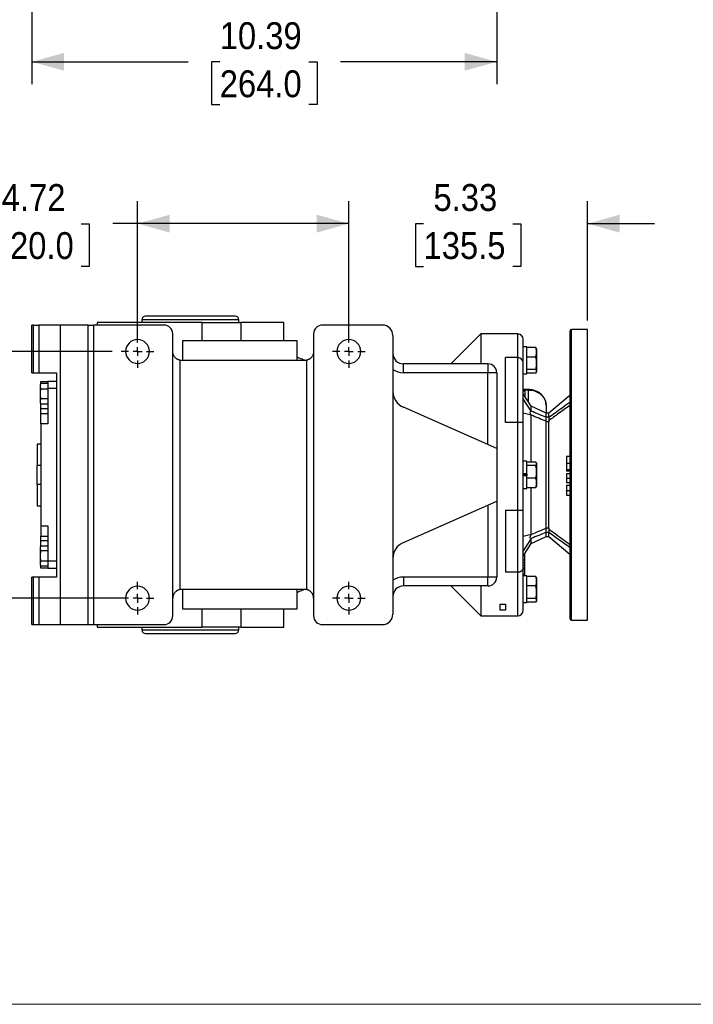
# Model space of a CAD drawing. Header units: inches. Extents: x 0 to 68, y 0 to 44.
# Tile 3 of 20: x 30.1 to 45.2, y 0 to 22. Entities that reach past the tile are written whole.
import ezdxf

# ---------------------------------------------------------------- set-up
doc = ezdxf.new("R2010")
doc.units = ezdxf.units.IN
doc.header["$LTSCALE"] = 4
doc.header["$MEASUREMENT"] = 0
doc.linetypes.add('SLD-Center', pattern=[0.75, 0.6, -0.05, 0.05, -0.05])
doc.linetypes.add('SLD-Solid', pattern=[0])
doc.layers.add('CENTER', color=40, linetype='SLD-Center')
doc.layers.add('SLD-DEFPOINTS', color=7, linetype='Continuous')
doc.layers.add('DIMENSIONS', color=140, linetype='SLD-Solid', lineweight=25)
doc.styles.add('SLDTEXTSTYLE0', font='GOTHIC.TTF', dxfattribs={"width": 0.913})
doc.dimstyles.new('SLDDIMSTYLE0', dxfattribs={"dimtxt": 0.6, "dimasz": 0.72, "dimexe": 0, "dimexo": 0.0625, "dimgap": 0.15, "dimtad": 0, "dimtih": 1, "dimtoh": 1, "dimrnd": 1e-09, "dimzin": 12, "dimdsep": 46, "dimtxsty": 'SLDTEXTSTYLE0', "dimsah": 1, "dimcen": 0.09, "dimadec": 0, "dimazin": 3, "dimtfac": 1, "dimtofl": 0, "dimtmove": 0, "dimatfit": 3, "dimfxl": 0, "dimfrac": 2, "dimtolj": 1, "dimtzin": 12, "dimarcsym": 0})
doc.dimstyles.new('SLDDIMSTYLE6', dxfattribs={"dimtxt": 0.6, "dimasz": 0.72, "dimexe": 0, "dimexo": 0.0625, "dimgap": 0.15, "dimtad": 0, "dimtih": 1, "dimtoh": 1, "dimrnd": 1e-09, "dimzin": 12, "dimdsep": 46, "dimtxsty": 'SLDTEXTSTYLE0', "dimsah": 1, "dimcen": 0.09, "dimadec": 0, "dimazin": 3, "dimtfac": 1, "dimtmove": 0, "dimatfit": 0, "dimfxl": 0, "dimfrac": 2, "dimtolj": 1, "dimtzin": 12, "dimarcsym": 0})

# ---------------------------------------------------------------- blocks, each defined once
blk = doc.blocks.new('Block2')
at = {"color": 7, "linetype": 'SLD-Solid', "lineweight": 18}
blk.add_line((68, 0), (0, 0), dxfattribs=at)
blk = doc.blocks.new('_D_9')
at = {"layer": 'DIMENSIONS'}
for p, q in [((30.384, 30.033), (30.384, 20.559)), ((40.777, 29.442), (40.777, 28.939)), ((40.777, 28.439), (40.777, 20.559)), ((30.384, 21.059), (33.874, 21.059)), ((34.583, 21.055), (34.4, 21.055)), ((34.4, 21.055), (34.4, 20.102)), ((36.578, 21.055), (36.761, 21.055)), ((36.761, 21.055), (36.761, 20.102)), ((40.777, 21.059), (37.287, 21.059)), ((34.4, 20.102), (34.583, 20.102)), ((36.761, 20.102), (36.578, 20.102))]:
    blk.add_line(p, q, dxfattribs=at)
for points in [[(30.384, 21.059), (31.104, 20.859), (31.104, 21.259)], [(40.777, 21.059), (40.057, 21.259), (40.057, 20.859)]]:
    blk.add_solid(points, dxfattribs=at)
at = {"layer": 'DIMENSIONS', "char_height": 0.6, "attachment_point": 1, "style": 'SLDTEXTSTYLE0'}
for s, insert in [('10.39', (34.583, 21.943)), ('264.0', (34.583, 20.868))]:
    blk.add_mtext(s, dxfattribs=dict(at, insert=insert))
blk = doc.blocks.new('_D_17')
at = {"layer": 'DIMENSIONS'}
for p, q in [((32.18, 14.586), (27.709, 14.586)), ((28.209, 14.586), (28.209, 12.909)), ((27.212, 11.825), (27.029, 11.825)), ((27.029, 11.825), (27.029, 10.873)), ((29.207, 11.825), (29.389, 11.825)), ((29.389, 11.825), (29.389, 10.873)), ((27.029, 10.873), (27.212, 10.873)), ((29.389, 10.873), (29.207, 10.873)), ((28.209, 9.074), (28.209, 10.751)), ((32.546, 9.074), (27.709, 9.074))]:
    blk.add_line(p, q, dxfattribs=at)
for points in [[(28.209, 14.586), (28.009, 13.866), (28.409, 13.866)], [(28.209, 9.074), (28.409, 9.794), (28.009, 9.794)]]:
    blk.add_solid(points, dxfattribs=at)
at = {"layer": 'DIMENSIONS', "char_height": 0.6, "attachment_point": 1, "style": 'SLDTEXTSTYLE0'}
for s, insert in [('5.51', (27.433, 12.713)), ('140.0', (27.212, 11.639))]:
    blk.add_mtext(s, dxfattribs=dict(at, insert=insert))
blk = doc.blocks.new('_D_18')
at = {"layer": 'DIMENSIONS'}
for p, q in [((32.746, 14.786), (32.746, 17.943)), ((37.47, 14.786), (37.47, 17.943)), ((29.487, 17.439), (29.305, 17.439)), ((29.305, 17.439), (29.305, 16.486)), ((31.482, 17.439), (31.665, 17.439)), ((31.665, 17.439), (31.665, 16.486)), ((32.746, 17.443), (32.191, 17.443)), ((37.47, 17.443), (32.746, 17.443)), ((29.305, 16.486), (29.487, 16.486)), ((31.665, 16.486), (31.482, 16.486))]:
    blk.add_line(p, q, dxfattribs=at)
for points in [[(32.746, 17.443), (33.466, 17.243), (33.466, 17.643)], [(37.47, 17.443), (36.75, 17.643), (36.75, 17.243)]]:
    blk.add_solid(points, dxfattribs=at)
at = {"layer": 'DIMENSIONS', "char_height": 0.6, "attachment_point": 1, "style": 'SLDTEXTSTYLE0'}
for s, insert in [('4.72', (29.709, 18.327)), ('120.0', (29.487, 17.253))]:
    blk.add_mtext(s, dxfattribs=dict(at, insert=insert))
blk = doc.blocks.new('_D_19')
at = {"layer": 'DIMENSIONS'}
for p, q in [((37.47, 15.151), (37.47, 17.943)), ((42.805, 15.28), (42.805, 17.943)), ((37.47, 17.443), (35.97, 17.443)), ((39.14, 17.439), (38.957, 17.439)), ((38.957, 17.439), (38.957, 16.486)), ((41.135, 17.439), (41.318, 17.439)), ((41.318, 17.439), (41.318, 16.486)), ((42.805, 17.443), (44.305, 17.443)), ((38.957, 16.486), (39.14, 16.486)), ((41.318, 16.486), (41.135, 16.486))]:
    blk.add_line(p, q, dxfattribs=at)
for points in [[(37.47, 17.443), (36.75, 17.643), (36.75, 17.243)], [(42.805, 17.443), (43.525, 17.243), (43.525, 17.643)]]:
    blk.add_solid(points, dxfattribs=at)
at = {"layer": 'DIMENSIONS', "char_height": 0.6, "attachment_point": 1, "style": 'SLDTEXTSTYLE0'}
for s, insert in [('5.33', (39.362, 18.327)), ('135.5', (39.14, 17.253))]:
    blk.add_mtext(s, dxfattribs=dict(at, insert=insert))
blk = doc.blocks.new('SW_CENTERMARKSYMBOL_5')
at = {"layer": 'CENTER', "color": 0}
for p, q in [((0, 0.2), (0, 0.366)), ((-0.2, 0), (-0.366, 0)), ((0, 0), (-0.1, 0)), ((0, 0), (0, 0.1)), ((0, 0), (0, -0.1)), ((0, 0), (0.1, 0)), ((0.2, 0), (0.366, 0)), ((0, -0.2), (0, -0.366))]:
    blk.add_line(p, q, dxfattribs=at)
blk = doc.blocks.new('SW_CENTERMARKSYMBOL_6')
at = {"layer": 'CENTER', "color": 0}
for p, q in [((0, 0.2), (0, 0.366)), ((-0.2, 0), (-0.366, 0)), ((0, 0), (-0.1, 0)), ((0, 0), (0, 0.1)), ((0, 0), (0, -0.1)), ((0, 0), (0.1, 0)), ((0.2, 0), (0.366, 0)), ((0, -0.2), (0, -0.366))]:
    blk.add_line(p, q, dxfattribs=at)
blk = doc.blocks.new('SW_CENTERMARKSYMBOL_7')
at = {"layer": 'CENTER', "color": 0}
for p, q in [((0, 0.2), (0, 0.366)), ((-0.2, 0), (-0.366, 0)), ((0, 0), (-0.1, 0)), ((0, 0), (0, 0.1)), ((0, 0), (0, -0.1)), ((0, 0), (0.1, 0)), ((0.2, 0), (0.366, 0)), ((0, -0.2), (0, -0.366))]:
    blk.add_line(p, q, dxfattribs=at)
blk = doc.blocks.new('SW_CENTERMARKSYMBOL_8')
at = {"layer": 'CENTER', "color": 0}
for p, q in [((0, 0.2), (0, 0.366)), ((-0.2, 0), (-0.366, 0)), ((0, 0), (-0.1, 0)), ((0, 0), (0, 0.1)), ((0, 0), (0, -0.1)), ((0, 0), (0.1, 0)), ((0.2, 0), (0.366, 0)), ((0, -0.2), (0, -0.366))]:
    blk.add_line(p, q, dxfattribs=at)

msp = doc.modelspace()

# ---------------------------------------------------------------- linework, layer by layer
for p, q in [((31.84, 15.235), (31.84, 15.176)), ((34.189, 15.235), (31.84, 15.235)), ((32.844, 15.294), (32.844, 15.235)), ((35.01, 15.294), (32.844, 15.294)), ((34.189, 14.822), (34.189, 15.235)), ((34.189, 15.235), (35.057, 15.235)), ((35.01, 15.235), (35.01, 15.294)), ((35.057, 15.235), (35.057, 14.822)), ((36.014, 15.235), (35.057, 15.235)), ((36.014, 14.822), (36.014, 15.235)), ((30.384, 14.113), (30.384, 15.176)), ((30.423, 15.176), (30.384, 15.176)), ((30.423, 14.113), (30.423, 15.176)), ((30.423, 15.176), (30.541, 15.176)), ((30.541, 15.176), (30.541, 14.113)), ((31.014, 15.176), (30.541, 15.176)), ((31.014, 15.176), (31.014, 8.483)), ((31.644, 15.176), (31.014, 15.176)), ((31.644, 8.483), (31.644, 15.176)), ((31.644, 15.176), (31.762, 15.176)), ((31.762, 15.176), (31.762, 8.483)), ((33.336, 15.176), (31.762, 15.176)), ((33.533, 14.586), (33.533, 14.979)), ((36.683, 14.979), (36.683, 14.586)), ((38.218, 15.176), (36.88, 15.176)), ((40.423, 14.979), (39.754, 14.31)), ((41.25, 14.979), (40.423, 14.979)), ((40.423, 14.979), (40.423, 14.31)), ((41.25, 14.45), (41.25, 14.979)), ((42.805, 15.08), (42.451, 15.08)), ((42.451, 8.58), (42.451, 15.08)), ((42.805, 8.58), (42.805, 15.08)), ((33.752, 14.822), (33.752, 14.389)), ((36.311, 14.822), (33.752, 14.822)), ((36.311, 14.389), (36.311, 14.822)), ((38.455, 14.94), (38.455, 8.719)), ((33.533, 9.074), (33.533, 14.586)), ((36.683, 14.586), (36.683, 9.074)), ((41.447, 14.691), (41.368, 14.691)), ((41.447, 14.086), (41.447, 14.691)), ((41.65, 14.675), (41.447, 14.675)), ((41.65, 14.675), (41.659, 14.655)), ((41.67, 14.64), (41.663, 14.656)), ((41.67, 14.457), (41.67, 14.64)), ((33.691, 14.393), (33.691, 9.267)), ((33.73, 14.389), (36.486, 14.389)), ((36.525, 14.393), (36.525, 9.267)), ((40.581, 14.31), (38.691, 14.31)), ((38.691, 14.113), (38.691, 14.31)), ((40.581, 14.31), (40.581, 14.113)), ((41.25, 14.45), (40.974, 14.45)), ((40.974, 13.002), (40.974, 14.45)), ((41.25, 13.002), (41.25, 14.45)), ((41.447, 14.469), (41.65, 14.469)), ((41.67, 14.137), (41.67, 14.457)), ((30.384, 14.113), (30.423, 14.113)), ((30.423, 14.113), (30.541, 14.113)), ((30.541, 14.113), (30.935, 14.113)), ((30.935, 14.113), (30.935, 9.546)), ((40.581, 14.113), (38.691, 14.113)), ((40.581, 12.507), (40.581, 14.113)), ((40.777, 14.113), (40.581, 14.113)), ((40.777, 14.113), (40.777, 12.42)), ((41.368, 14.086), (41.447, 14.086)), ((41.65, 14.182), (41.447, 14.182)), ((41.65, 14.102), (41.447, 14.102)), ((41.663, 14.121), (41.67, 14.137)), ((30.582, 13.868), (30.566, 13.834)), ((30.581, 13.916), (30.738, 13.916)), ((30.581, 13.866), (30.581, 13.916)), ((30.738, 13.868), (30.582, 13.868)), ((30.935, 13.916), (30.738, 13.916)), ((30.738, 13.916), (30.738, 13.759)), ((30.566, 13.834), (30.566, 13.447)), ((30.582, 13.754), (30.738, 13.754)), ((30.738, 13.759), (30.738, 12.971)), ((30.935, 13.759), (30.738, 13.759)), ((41.546, 13.363), (41.368, 13.643)), ((41.486, 13.736), (41.4, 13.736)), ((41.4, 13.736), (41.4, 13.725)), ((41.486, 13.725), (41.4, 13.725)), ((41.407, 13.702), (41.407, 13.581)), ((41.486, 13.736), (41.486, 13.725)), ((41.486, 13.458), (41.486, 13.725)), ((30.566, 13.447), (30.582, 13.413)), ((30.738, 13.527), (30.582, 13.527)), ((41.546, 13.252), (41.368, 13.528)), ((42.411, 13.601), (41.939, 13.208)), ((30.581, 13.303), (30.581, 13.416)), ((30.738, 13.303), (30.581, 13.303)), ((30.581, 13.2), (30.581, 13.303)), ((30.581, 13.2), (30.738, 13.2)), ((30.581, 12.971), (30.581, 13.2)), ((30.738, 13.413), (30.582, 13.413)), ((40.777, 12.42), (38.69, 13.34)), ((41.546, 13.164), (41.368, 13.21)), ((41.88, 13.208), (41.546, 13.363)), ((41.546, 13.252), (41.546, 13.363)), ((41.88, 13.384), (41.88, 13.208)), ((41.939, 13.208), (41.88, 13.208)), ((41.88, 13.117), (41.88, 13.208)), ((41.939, 13.132), (41.939, 13.208)), ((41.25, 13.002), (40.974, 13.002)), ((41.25, 11.042), (41.25, 13.002)), ((41.939, 13.117), (41.88, 13.117)), ((41.88, 10.641), (41.88, 13.018)), ((41.939, 13.018), (41.88, 13.018)), ((41.939, 10.641), (41.939, 13.018)), ((30.738, 12.971), (30.581, 12.971)), ((30.581, 12.971), (30.581, 10.688)), ((30.581, 12.519), (30.502, 12.519)), ((30.502, 12.519), (30.502, 12.046)), ((40.777, 12.42), (40.777, 11.239)), ((41.447, 12.133), (41.368, 12.133)), ((41.447, 11.853), (41.447, 12.133)), ((41.65, 12.114), (41.447, 12.114)), ((42.411, 12.237), (42.333, 12.237)), ((30.502, 12.046), (30.581, 12.046)), ((30.502, 11.613), (30.502, 12.046)), ((41.65, 12.041), (41.447, 12.041)), ((41.67, 12.081), (41.663, 12.095)), ((41.67, 11.588), (41.67, 12.081)), ((42.333, 12.091), (42.411, 12.091)), ((42.333, 11.952), (42.411, 11.952)), ((42.411, 11.91), (42.333, 11.91)), ((41.447, 11.853), (41.368, 11.853)), ((41.368, 11.842), (41.447, 11.842)), ((41.368, 11.817), (41.447, 11.817)), ((41.447, 11.806), (41.368, 11.806)), ((41.447, 11.85), (41.447, 11.853)), ((41.447, 11.85), (41.447, 11.808)), ((41.447, 11.806), (41.447, 11.808)), ((41.447, 11.527), (41.447, 11.806)), ((41.65, 11.757), (41.447, 11.757)), ((42.333, 11.861), (42.411, 11.861)), ((42.333, 11.755), (42.411, 11.755)), ((30.581, 11.613), (30.502, 11.613)), ((30.502, 11.613), (30.502, 11.141)), ((41.368, 11.527), (41.447, 11.527)), ((41.447, 11.545), (41.65, 11.545)), ((41.66, 11.566), (41.65, 11.545)), ((41.663, 11.564), (41.67, 11.578)), ((41.67, 11.578), (41.67, 11.588)), ((42.411, 11.651), (42.333, 11.651)), ((42.333, 11.599), (42.411, 11.599)), ((42.333, 11.481), (42.411, 11.481)), ((38.69, 10.319), (40.777, 11.239)), ((40.777, 11.239), (40.777, 9.546)), ((42.333, 11.377), (42.411, 11.377)), ((30.502, 11.141), (30.581, 11.141)), ((40.581, 11.152), (40.581, 9.546)), ((40.974, 11.042), (41.25, 11.042)), ((40.974, 11.042), (40.974, 9.654)), ((41.25, 9.654), (41.25, 11.042)), ((30.581, 10.688), (30.738, 10.688)), ((30.581, 10.688), (30.581, 10.459)), ((30.738, 10.688), (30.738, 9.901)), ((41.939, 10.641), (41.88, 10.641)), ((30.581, 10.459), (30.738, 10.459)), ((30.581, 10.356), (30.581, 10.459)), ((30.738, 10.356), (30.581, 10.356)), ((30.581, 10.244), (30.581, 10.356)), ((41.546, 10.496), (41.368, 10.449)), ((41.546, 10.408), (41.368, 10.132)), ((41.546, 10.296), (41.88, 10.452)), ((41.88, 10.452), (41.88, 10.542)), ((41.939, 10.542), (41.88, 10.542)), ((41.88, 10.452), (41.939, 10.452)), ((41.939, 10.452), (41.939, 10.527)), ((41.939, 10.452), (42.411, 10.058)), ((30.582, 10.246), (30.566, 10.212)), ((30.566, 10.212), (30.566, 9.825)), ((30.582, 10.246), (30.738, 10.246)), ((30.738, 10.132), (30.582, 10.132)), ((41.368, 10.016), (41.547, 10.297)), ((30.738, 9.905), (30.582, 9.905)), ((30.738, 9.901), (30.738, 9.743)), ((30.935, 9.901), (30.738, 9.901)), ((41.407, 9.925), (41.368, 9.925)), ((41.407, 10.025), (41.374, 10.025)), ((41.407, 10.038), (41.382, 10.038)), ((41.407, 10.038), (41.407, 10.078)), ((41.407, 10.025), (41.407, 10.038)), ((30.566, 9.825), (30.582, 9.791)), ((30.566, 9.825), (30.581, 9.794)), ((30.581, 9.743), (30.581, 9.794)), ((30.738, 9.743), (30.581, 9.743)), ((30.738, 9.791), (30.582, 9.791)), ((30.738, 9.743), (30.935, 9.743)), ((41.407, 9.87), (41.368, 9.87)), ((41.407, 9.801), (41.368, 9.801)), ((41.407, 9.745), (41.368, 9.745)), ((41.407, 9.733), (41.368, 9.733)), ((41.407, 9.745), (41.407, 9.801)), ((41.407, 9.733), (41.407, 9.745)), ((30.384, 8.483), (30.384, 9.546)), ((30.423, 9.546), (30.384, 9.546)), ((30.423, 8.483), (30.423, 9.546)), ((30.541, 9.546), (30.423, 9.546)), ((30.541, 9.546), (30.541, 8.483)), ((30.935, 9.546), (30.541, 9.546)), ((40.581, 9.546), (38.691, 9.546)), ((38.691, 9.546), (38.691, 9.349)), ((40.581, 9.349), (40.581, 9.546)), ((40.777, 9.546), (40.581, 9.546)), ((41.25, 9.654), (40.974, 9.654)), ((41.25, 8.68), (41.25, 9.654)), ((41.407, 9.613), (41.368, 9.613)), ((41.447, 9.574), (41.368, 9.574)), ((41.407, 9.574), (41.407, 9.613)), ((41.447, 8.968), (41.447, 9.574)), ((41.65, 9.557), (41.447, 9.557)), ((41.65, 9.557), (41.659, 9.536)), ((41.67, 9.522), (41.663, 9.538)), ((41.67, 9.339), (41.67, 9.522)), ((36.486, 9.271), (33.73, 9.271)), ((33.752, 9.271), (33.752, 8.838)), ((36.311, 8.838), (36.311, 9.271)), ((40.581, 9.349), (38.691, 9.349)), ((39.754, 9.349), (40.423, 8.68)), ((40.423, 9.349), (40.423, 8.68)), ((41.65, 9.351), (41.447, 9.351)), ((41.67, 9.019), (41.67, 9.339)), ((33.533, 8.68), (33.533, 9.074)), ((36.683, 9.074), (36.683, 8.68)), ((41.65, 9.064), (41.447, 9.064)), ((33.752, 8.838), (36.311, 8.838)), ((34.189, 8.424), (34.189, 8.838)), ((35.057, 8.838), (35.057, 8.424)), ((36.014, 8.424), (36.014, 8.838)), ((40.856, 8.941), (40.974, 8.941)), ((40.856, 8.807), (40.856, 8.941)), ((40.974, 8.807), (40.856, 8.807)), ((40.974, 8.941), (40.974, 8.807)), ((41.447, 8.968), (41.368, 8.968)), ((41.65, 8.984), (41.447, 8.984)), ((41.663, 9.003), (41.67, 9.019)), ((40.423, 8.68), (41.25, 8.68)), ((30.384, 8.483), (30.423, 8.483)), ((30.423, 8.483), (30.541, 8.483)), ((30.541, 8.483), (31.014, 8.483)), ((31.014, 8.483), (31.644, 8.483)), ((31.644, 8.483), (31.762, 8.483)), ((31.762, 8.483), (33.336, 8.483)), ((31.84, 8.483), (31.84, 8.424)), ((31.84, 8.424), (34.189, 8.424)), ((32.844, 8.424), (32.844, 8.365)), ((32.844, 8.365), (35.01, 8.365)), ((35.057, 8.424), (34.189, 8.424)), ((35.01, 8.365), (35.01, 8.424)), ((35.057, 8.424), (36.014, 8.424)), ((36.88, 8.483), (38.218, 8.483)), ((42.451, 8.58), (42.805, 8.58))]:
    msp.add_line(p, q)
at = {"flags": 128}
msp.add_lwpolyline([(41.486, 13.725), (41.554, 13.72), (41.621, 13.705), (41.683, 13.68), (41.739, 13.645), (41.788, 13.603), (41.827, 13.555), (41.856, 13.501), (41.874, 13.443), (41.88, 13.384)], dxfattribs=at)
for centre, radius, start, end in [((32.923, 15.294), 0.0787, 90, 180), ((34.931, 15.294), 0.0787, 0, 90), ((33.336, 14.979), 0.197, 0, 90), ((36.88, 14.979), 0.197, 90, 180), ((38.218, 14.94), 0.236, 0, 90), ((41.25, 14.861), 0.118, 0, 90), ((42.451, 15.04), 0.0394, 90, 180), ((32.746, 14.586), 0.266, 0, 180), ((37.47, 14.586), 0.266, 0, 180), ((32.746, 14.586), 0.266, 180, 0), ((37.47, 14.586), 0.266, 180, 0), ((38.691, 14.546), 0.236, 180, 270), ((33.73, 14.586), 0.197, 258.463, 270), ((36.486, 14.586), 0.197, 270, 281.537), ((40.581, 14.113), 0.197, 0, 90), ((41.25, 14.332), 0.118, 0, 90), ((38.848, 13.701), 0.394, 180, 246.218), ((41.405, 13.739), 0.037, 184.4028, 273.8108), ((38.848, 9.959), 0.394, 113.782, 180), ((40.581, 9.546), 0.197, 270, 0), ((32.746, 9.074), 0.266, 0, 180), ((33.73, 9.074), 0.197, 90, 101.537), ((36.486, 9.074), 0.197, 78.463, 90), ((37.47, 9.074), 0.266, 0, 180), ((38.691, 9.113), 0.236, 90, 180), ((32.746, 9.074), 0.266, 180, 0), ((37.47, 9.074), 0.266, 180, 0), ((33.336, 8.68), 0.197, 270, 0), ((36.88, 8.68), 0.197, 180, 270), ((38.218, 8.719), 0.236, 270, 0), ((41.25, 8.798), 0.118, 270, 0), ((42.451, 8.619), 0.0394, 180, 270), ((32.923, 8.365), 0.0787, 180, 270), ((34.931, 8.365), 0.0787, 270, 0)]:
    msp.add_arc(centre, radius, start, end)
for points, knots in [([(33.927, 15.373), (33.661, 15.373), (33.405, 15.373), (33.029, 15.373), (32.923, 15.373), (32.923, 15.373)], [0, 0, 0, 0, 0.5, 0.5, 1, 1, 1, 1]), ([(34.931, 15.373), (34.931, 15.373), (34.825, 15.373), (34.449, 15.373), (34.193, 15.373), (33.927, 15.373)], [0, 0, 0, 0, 0.5, 0.5, 1, 1, 1, 1]), ([(42.411, 15.04), (42.411, 15.04), (42.411, 14.702), (42.411, 13.498), (42.411, 12.681), (42.411, 10.978), (42.411, 10.162), (42.411, 8.957), (42.411, 8.619), (42.411, 8.619)], [0, 0, 0, 0, 0.25, 0.25, 0.5, 0.5, 0.75, 0.75, 1, 1, 1, 1]), ([(33.691, 14.393), (33.689, 14.393), (33.684, 14.394), (33.678, 14.396), (33.671, 14.398), (33.664, 14.4), (33.658, 14.402), (33.651, 14.405), (33.645, 14.408), (33.638, 14.411), (33.632, 14.415), (33.626, 14.419), (33.612, 14.428), (33.592, 14.444), (33.57, 14.469), (33.553, 14.497), (33.544, 14.521), (33.538, 14.541), (33.536, 14.555), (33.534, 14.57), (33.533, 14.58), (33.533, 14.586)], [0, 0, 0, 0, 0.021254, 0.042718, 0.064426, 0.086413, 0.108711, 0.131351, 0.154362, 0.177774, 0.201612, 0.225903, 0.25067, 0.368023, 0.500447, 0.616051, 0.749676, 0.808388, 0.874542, 0.926744, 1, 1, 1, 1]), ([(36.683, 14.586), (36.683, 14.582), (36.683, 14.577), (36.682, 14.569), (36.682, 14.562), (36.68, 14.552), (36.678, 14.541), (36.672, 14.521), (36.663, 14.497), (36.646, 14.469), (36.624, 14.444), (36.603, 14.426), (36.585, 14.415), (36.574, 14.409), (36.562, 14.404), (36.55, 14.399), (36.538, 14.395), (36.529, 14.394), (36.525, 14.393)], [0, 0, 0, 0, 0.039288, 0.073298, 0.102031, 0.125487, 0.191636, 0.250358, 0.383982, 0.499596, 0.63202, 0.749383, 0.794415, 0.837914, 0.880039, 0.920965, 0.960884, 1, 1, 1, 1]), ([(41.65, 14.469), (41.651, 14.473), (41.654, 14.482), (41.658, 14.495), (41.661, 14.508), (41.664, 14.525), (41.667, 14.546), (41.668, 14.572), (41.667, 14.598), (41.664, 14.624), (41.658, 14.649), (41.652, 14.666), (41.65, 14.675)], [0, 0, 0, 0, 0.065885, 0.129818, 0.191838, 0.251985, 0.378566, 0.502192, 0.62467, 0.750272, 0.871329, 1, 1, 1, 1]), ([(36.485, 14.389), (36.482, 14.39), (36.449, 14.404), (36.392, 14.427), (36.328, 14.451), (36.311, 14.458)], [0, 0, 0, 0, 0.0689057, 0.7390027, 1, 1, 1, 1]), ([(41.368, 12.993), (41.368, 13.312), (41.368, 13.653), (41.368, 14.178), (41.368, 14.332), (41.368, 14.332)], [0, 0, 0, 0, 0.5, 0.5, 1, 1, 1, 1]), ([(41.65, 14.182), (41.651, 14.189), (41.654, 14.201), (41.658, 14.219), (41.661, 14.237), (41.664, 14.26), (41.667, 14.29), (41.668, 14.326), (41.667, 14.362), (41.664, 14.397), (41.658, 14.433), (41.652, 14.457), (41.65, 14.469)], [0, 0, 0, 0, 0.065885, 0.129818, 0.191838, 0.251985, 0.378566, 0.502192, 0.62467, 0.750272, 0.871329, 1, 1, 1, 1]), ([(41.65, 14.102), (41.651, 14.104), (41.654, 14.108), (41.658, 14.113), (41.661, 14.117), (41.664, 14.124), (41.667, 14.132), (41.668, 14.142), (41.667, 14.152), (41.664, 14.162), (41.658, 14.172), (41.652, 14.179), (41.65, 14.182)], [0, 0, 0, 0, 0.065626, 0.129314, 0.191102, 0.251029, 0.376936, 0.499881, 0.623047, 0.749331, 0.870833, 1, 1, 1, 1]), ([(30.582, 13.868), (30.58, 13.866), (30.578, 13.861), (30.575, 13.854), (30.573, 13.846), (30.57, 13.837), (30.568, 13.825), (30.567, 13.811), (30.568, 13.797), (30.571, 13.783), (30.575, 13.769), (30.579, 13.759), (30.582, 13.754)], [0, 0, 0, 0, 0.065882, 0.129816, 0.191839, 0.251992, 0.378566, 0.502206, 0.618849, 0.74042, 0.867345, 1, 1, 1, 1]), ([(30.582, 13.754), (30.58, 13.749), (30.578, 13.74), (30.575, 13.726), (30.573, 13.712), (30.57, 13.693), (30.568, 13.669), (30.567, 13.641), (30.568, 13.612), (30.571, 13.584), (30.575, 13.555), (30.579, 13.537), (30.582, 13.527)], [0, 0, 0, 0, 0.06553, 0.129129, 0.190835, 0.250689, 0.376891, 0.500138, 0.623002, 0.748991, 0.870648, 1, 1, 1, 1]), ([(41.4, 13.736), (41.393, 13.736), (41.383, 13.736), (41.373, 13.741), (41.371, 13.742)], [0, 0, 0, 0, 0.743896, 1, 1, 1, 1]), ([(41.371, 13.74), (41.374, 13.738), (41.383, 13.731), (41.394, 13.727), (41.4, 13.725)], [0, 0, 0, 0, 0.4011516, 1, 1, 1, 1]), ([(41.4, 13.725), (41.401, 13.724), (41.403, 13.721), (41.404, 13.718), (41.406, 13.714), (41.407, 13.71), (41.407, 13.706), (41.407, 13.703), (41.407, 13.702)], [0, 0, 0, 0, 0.167236, 0.333713, 0.499828, 0.665981, 0.832573, 1, 1, 1, 1]), ([(41.879, 13.387), (41.879, 13.39), (41.881, 13.412), (41.873, 13.455), (41.856, 13.51), (41.829, 13.56), (41.795, 13.605), (41.754, 13.644), (41.709, 13.676), (41.66, 13.701), (41.615, 13.717), (41.574, 13.727), (41.533, 13.734), (41.503, 13.735), (41.486, 13.736)], [0, 0, 0, 0, 0.015543, 0.119085, 0.226993, 0.324396, 0.421763, 0.518659, 0.614232, 0.706473, 0.792226, 0.853005, 0.91746, 1, 1, 1, 1]), ([(30.582, 13.527), (30.58, 13.525), (30.578, 13.52), (30.575, 13.513), (30.573, 13.506), (30.57, 13.496), (30.568, 13.484), (30.567, 13.47), (30.568, 13.456), (30.571, 13.442), (30.575, 13.428), (30.579, 13.418), (30.582, 13.413)], [0, 0, 0, 0, 0.065882, 0.129816, 0.191839, 0.251992, 0.378566, 0.502206, 0.618849, 0.74042, 0.867345, 1, 1, 1, 1]), ([(41.939, 13.114), (41.986, 13.149), (42.086, 13.22), (42.244, 13.334), (42.354, 13.413), (42.411, 13.454)], [0, 0, 0, 0, 0.3017167, 0.6350526, 1, 1, 1, 1]), ([(41.546, 13.164), (41.532, 13.191), (41.524, 13.215), (41.524, 13.247), (41.532, 13.254), (41.546, 13.252)], [0, 0, 0, 0, 0.5, 0.5, 1, 1, 1, 1]), ([(42.411, 13.382), (42.327, 13.321), (42.169, 13.207), (42.012, 13.092), (41.939, 13.038)], [0, 0, 0, 0, 0.535818, 1, 1, 1, 1]), ([(41.368, 12.993), (41.368, 12.993), (41.368, 12.994), (41.367, 12.994), (41.366, 12.994), (41.365, 12.995), (41.364, 12.995), (41.363, 12.996), (41.361, 12.996), (41.357, 12.997), (41.349, 12.998), (41.335, 12.999), (41.317, 13), (41.3, 13.001), (41.285, 13.001), (41.273, 13.002), (41.262, 13.002), (41.254, 13.002), (41.25, 13.002)], [0, 0, 0, 0, 0.036631, 0.071752, 0.10536, 0.137456, 0.168039, 0.197108, 0.224663, 0.250703, 0.380355, 0.500274, 0.627557, 0.749851, 0.813024, 0.875733, 0.938039, 1, 1, 1, 1]), ([(41.546, 12.114), (41.546, 12.287), (41.546, 12.639), (41.546, 12.987), (41.546, 13.164)], [0, 0, 0, 0, 0.492179, 1, 1, 1, 1]), ([(41.88, 13.026), (41.825, 13.049), (41.714, 13.095), (41.602, 13.141), (41.546, 13.164)], [0, 0, 0, 0, 0.496902, 1, 1, 1, 1]), ([(41.88, 13.116), (41.88, 13.116), (41.88, 13.117), (41.88, 13.117), (41.88, 13.117)], [0, 0, 0, 0, 0.501286, 1, 1, 1, 1]), ([(41.88, 13.026), (41.881, 13.029), (41.881, 13.033), (41.882, 13.04), (41.883, 13.046), (41.884, 13.052), (41.884, 13.058), (41.885, 13.064), (41.885, 13.069), (41.885, 13.075), (41.885, 13.079), (41.885, 13.086), (41.885, 13.093), (41.885, 13.101), (41.884, 13.107), (41.882, 13.112), (41.881, 13.115), (41.88, 13.116)], [0, 0, 0, 0, 0.051609, 0.103085, 0.154334, 0.205264, 0.255783, 0.305805, 0.355246, 0.404028, 0.45208, 0.499336, 0.594893, 0.693379, 0.79419, 0.896643, 1, 1, 1, 1]), ([(41.88, 13.026), (41.88, 13.025), (41.88, 13.022), (41.88, 13.02), (41.88, 13.018)], [0, 0, 0, 0, 0.501378, 1, 1, 1, 1]), ([(41.939, 13.114), (41.939, 13.114), (41.939, 13.113), (41.939, 13.112), (41.939, 13.11), (41.939, 13.108), (41.939, 13.105), (41.939, 13.099), (41.939, 13.09), (41.939, 13.079), (41.939, 13.068), (41.939, 13.057), (41.939, 13.048), (41.939, 13.042), (41.939, 13.038)], [0, 0, 0, 0, 0.052517, 0.103852, 0.154018, 0.203033, 0.250921, 0.377225, 0.500808, 0.624065, 0.750089, 0.830202, 0.913478, 1, 1, 1, 1]), ([(41.65, 12.041), (41.651, 12.043), (41.654, 12.046), (41.658, 12.05), (41.661, 12.055), (41.664, 12.061), (41.667, 12.069), (41.668, 12.078), (41.667, 12.087), (41.664, 12.096), (41.658, 12.105), (41.652, 12.111), (41.65, 12.114)], [0, 0, 0, 0, 0.065885, 0.129818, 0.191838, 0.251985, 0.378566, 0.502192, 0.62467, 0.750272, 0.871329, 1, 1, 1, 1]), ([(42.333, 12.237), (42.333, 12.235), (42.333, 12.231), (42.333, 12.224), (42.333, 12.217), (42.333, 12.209), (42.333, 12.201), (42.333, 12.192), (42.333, 12.184), (42.333, 12.175), (42.333, 12.165), (42.333, 12.155), (42.333, 12.145), (42.333, 12.135), (42.333, 12.124), (42.333, 12.113), (42.333, 12.102), (42.333, 12.095), (42.333, 12.091)], [0, 0, 0, 0, 0.06016, 0.120393, 0.179827, 0.2395, 0.299564, 0.359771, 0.420549, 0.482091, 0.544085, 0.606607, 0.669634, 0.733346, 0.798221, 0.86409, 0.931178, 1, 1, 1, 1]), ([(41.65, 11.757), (41.651, 11.763), (41.654, 11.775), (41.658, 11.793), (41.661, 11.81), (41.664, 11.834), (41.667, 11.863), (41.668, 11.899), (41.667, 11.935), (41.664, 11.97), (41.658, 12.006), (41.652, 12.029), (41.65, 12.041)], [0, 0, 0, 0, 0.065534, 0.129135, 0.19084, 0.250689, 0.376902, 0.500138, 0.623013, 0.748991, 0.870654, 1, 1, 1, 1]), ([(42.333, 12.091), (42.333, 12.087), (42.333, 12.08), (42.333, 12.07), (42.333, 12.059), (42.333, 12.049), (42.333, 12.04), (42.333, 12.03), (42.333, 12.021), (42.333, 12.012), (42.333, 12.004), (42.333, 11.996), (42.333, 11.988), (42.333, 11.98), (42.333, 11.973), (42.333, 11.966), (42.333, 11.959), (42.333, 11.955), (42.333, 11.952)], [0, 0, 0, 0, 0.070623, 0.139331, 0.206202, 0.271811, 0.336222, 0.398951, 0.460767, 0.521936, 0.582257, 0.641926, 0.701503, 0.760604, 0.819974, 0.879478, 0.939323, 1, 1, 1, 1]), ([(42.333, 11.952), (42.333, 11.949), (42.333, 11.942), (42.333, 11.934), (42.333, 11.926), (42.333, 11.92), (42.333, 11.916), (42.333, 11.912), (42.333, 11.91), (42.333, 11.91), (42.333, 11.91)], [0, 0, 0, 0, 0.126375, 0.250317, 0.372494, 0.494283, 0.616767, 0.741352, 0.868549, 1, 1, 1, 1]), ([(41.65, 11.545), (41.651, 11.55), (41.654, 11.559), (41.658, 11.572), (41.661, 11.585), (41.664, 11.603), (41.667, 11.625), (41.668, 11.651), (41.667, 11.678), (41.664, 11.704), (41.658, 11.73), (41.652, 11.748), (41.65, 11.757)], [0, 0, 0, 0, 0.065885, 0.129818, 0.191838, 0.251985, 0.378566, 0.502192, 0.62467, 0.750272, 0.871329, 1, 1, 1, 1]), ([(42.333, 11.861), (42.333, 11.861), (42.333, 11.861), (42.333, 11.858), (42.333, 11.854), (42.333, 11.848), (42.333, 11.84), (42.333, 11.831), (42.333, 11.821), (42.333, 11.809), (42.333, 11.796), (42.333, 11.783), (42.333, 11.769), (42.333, 11.76), (42.333, 11.755)], [0, 0, 0, 0, 0.082482, 0.162408, 0.24113, 0.320926, 0.400713, 0.481185, 0.563656, 0.649624, 0.736904, 0.823726, 0.910862, 1, 1, 1, 1]), ([(42.333, 11.755), (42.333, 11.75), (42.333, 11.741), (42.333, 11.728), (42.333, 11.715), (42.333, 11.703), (42.333, 11.691), (42.333, 11.681), (42.333, 11.672), (42.333, 11.665), (42.333, 11.659), (42.333, 11.655), (42.333, 11.652), (42.333, 11.652), (42.333, 11.651)], [0, 0, 0, 0, 0.087758, 0.173468, 0.258784, 0.344081, 0.428664, 0.510963, 0.592868, 0.675948, 0.758642, 0.839, 0.919012, 1, 1, 1, 1]), ([(41.546, 10.496), (41.546, 10.672), (41.546, 11.021), (41.546, 11.372), (41.546, 11.545)], [0, 0, 0, 0, 0.507826, 1, 1, 1, 1]), ([(42.333, 11.599), (42.333, 11.599), (42.333, 11.599), (42.333, 11.598), (42.333, 11.597), (42.333, 11.595), (42.333, 11.593), (42.333, 11.59), (42.333, 11.587), (42.333, 11.584), (42.333, 11.58), (42.333, 11.575), (42.333, 11.57), (42.333, 11.565), (42.333, 11.56), (42.333, 11.554), (42.333, 11.548), (42.333, 11.542), (42.333, 11.535), (42.333, 11.528), (42.333, 11.521), (42.333, 11.513), (42.333, 11.505), (42.333, 11.497), (42.333, 11.489), (42.333, 11.483), (42.333, 11.481)], [0, 0, 0, 0, 0.042354, 0.084166, 0.125294, 0.166282, 0.206997, 0.247528, 0.288508, 0.329963, 0.371159, 0.411619, 0.451738, 0.491488, 0.53131, 0.571146, 0.611469, 0.652183, 0.693461, 0.734892, 0.776916, 0.819249, 0.863073, 0.907532, 0.953146, 1, 1, 1, 1]), ([(42.333, 11.481), (42.333, 11.477), (42.333, 11.471), (42.333, 11.461), (42.333, 11.451), (42.333, 11.442), (42.333, 11.434), (42.333, 11.426), (42.333, 11.418), (42.333, 11.411), (42.333, 11.404), (42.333, 11.398), (42.333, 11.393), (42.333, 11.388), (42.333, 11.384), (42.333, 11.381), (42.333, 11.378), (42.333, 11.377), (42.333, 11.377)], [0, 0, 0, 0, 0.0678674, 0.1332308, 0.19643, 0.2589291, 0.3203354, 0.3813911, 0.4426165, 0.5049834, 0.5672549, 0.6281622, 0.6887408, 0.749142, 0.8098128, 0.8716425, 0.9348936, 1, 1, 1, 1]), ([(41.25, 11.042), (41.252, 11.042), (41.256, 11.042), (41.263, 11.042), (41.269, 11.042), (41.276, 11.042), (41.282, 11.042), (41.289, 11.042), (41.295, 11.042), (41.301, 11.042), (41.307, 11.042), (41.313, 11.042), (41.319, 11.042), (41.324, 11.041), (41.329, 11.041), (41.338, 11.041), (41.349, 11.041), (41.358, 11.04), (41.363, 11.04), (41.366, 11.04), (41.368, 11.039), (41.368, 11.039), (41.368, 11.039)], [0, 0, 0, 0, 0.034198, 0.068598, 0.103207, 0.138033, 0.173086, 0.208373, 0.243902, 0.27968, 0.315716, 0.352015, 0.388584, 0.425431, 0.462561, 0.499981, 0.619993, 0.749435, 0.803131, 0.862793, 0.928418, 1, 1, 1, 1]), ([(41.368, 9.76), (41.368, 9.822), (41.368, 9.997), (41.368, 10.485), (41.368, 10.775), (41.368, 11.039)], [0, 0, 0, 0, 0.5, 0.5, 1, 1, 1, 1]), ([(41.88, 10.633), (41.88, 10.634), (41.88, 10.637), (41.88, 10.64), (41.88, 10.641)], [0, 0, 0, 0, 0.5012857, 1, 1, 1, 1]), ([(41.88, 10.543), (41.881, 10.544), (41.881, 10.545), (41.882, 10.547), (41.883, 10.55), (41.884, 10.552), (41.884, 10.556), (41.885, 10.559), (41.885, 10.563), (41.885, 10.567), (41.885, 10.571), (41.885, 10.577), (41.885, 10.585), (41.885, 10.595), (41.884, 10.607), (41.882, 10.62), (41.881, 10.629), (41.88, 10.633)], [0, 0, 0, 0, 0.051609, 0.103085, 0.154334, 0.205264, 0.255783, 0.305805, 0.355246, 0.404028, 0.45208, 0.499336, 0.594893, 0.693379, 0.79419, 0.896643, 1, 1, 1, 1]), ([(41.939, 10.621), (41.986, 10.586), (42.086, 10.513), (42.244, 10.399), (42.354, 10.319), (42.411, 10.277)], [0, 0, 0, 0, 0.301717, 0.635053, 1, 1, 1, 1]), ([(41.939, 10.621), (41.939, 10.619), (41.939, 10.615), (41.939, 10.609), (41.939, 10.604), (41.939, 10.599), (41.939, 10.591), (41.939, 10.581), (41.939, 10.57), (41.939, 10.56), (41.939, 10.554), (41.939, 10.55), (41.939, 10.547), (41.939, 10.546), (41.939, 10.545)], [0, 0, 0, 0, 0.052516, 0.103849, 0.154014, 0.203027, 0.250915, 0.377218, 0.5008, 0.624059, 0.750085, 0.830199, 0.913476, 1, 1, 1, 1]), ([(41.546, 10.408), (41.532, 10.406), (41.524, 10.412), (41.524, 10.444), (41.532, 10.468), (41.546, 10.496)], [0, 0, 0, 0, 0.5, 0.5, 1, 1, 1, 1]), ([(41.88, 10.543), (41.825, 10.521), (41.714, 10.476), (41.602, 10.431), (41.546, 10.408)], [0, 0, 0, 0, 0.4969023, 1, 1, 1, 1]), ([(41.546, 10.301), (41.546, 10.3), (41.546, 10.297), (41.546, 10.33), (41.546, 10.382), (41.546, 10.408)], [0, 0, 0, 0, 0.200003, 0.600002, 1, 1, 1, 1]), ([(41.88, 10.543), (41.88, 10.543), (41.88, 10.543), (41.88, 10.542), (41.88, 10.542)], [0, 0, 0, 0, 0.501378, 1, 1, 1, 1]), ([(42.411, 10.205), (42.327, 10.266), (42.169, 10.379), (42.012, 10.492), (41.939, 10.545)], [0, 0, 0, 0, 0.535818, 1, 1, 1, 1]), ([(30.582, 10.246), (30.58, 10.244), (30.578, 10.239), (30.575, 10.231), (30.573, 10.224), (30.57, 10.215), (30.568, 10.203), (30.567, 10.189), (30.568, 10.175), (30.571, 10.161), (30.575, 10.147), (30.579, 10.137), (30.582, 10.132)], [0, 0, 0, 0, 0.065882, 0.129816, 0.191839, 0.251992, 0.378566, 0.502206, 0.618849, 0.74042, 0.867345, 1, 1, 1, 1]), ([(30.582, 10.132), (30.58, 10.127), (30.578, 10.118), (30.575, 10.103), (30.573, 10.089), (30.57, 10.071), (30.568, 10.047), (30.567, 10.019), (30.568, 9.99), (30.571, 9.962), (30.575, 9.933), (30.579, 9.915), (30.582, 9.905)], [0, 0, 0, 0, 0.06553, 0.129129, 0.190835, 0.250689, 0.376891, 0.500138, 0.623002, 0.748991, 0.870648, 1, 1, 1, 1]), ([(30.582, 9.905), (30.58, 9.903), (30.578, 9.898), (30.575, 9.891), (30.573, 9.883), (30.57, 9.874), (30.568, 9.862), (30.567, 9.848), (30.568, 9.834), (30.571, 9.82), (30.575, 9.806), (30.579, 9.796), (30.582, 9.791)], [0, 0, 0, 0, 0.065882, 0.129816, 0.191839, 0.251992, 0.378566, 0.502206, 0.618849, 0.74042, 0.867345, 1, 1, 1, 1]), ([(41.407, 9.905), (41.407, 9.91), (41.407, 9.918), (41.407, 9.931), (41.407, 9.946), (41.407, 9.96), (41.407, 9.976), (41.407, 9.992), (41.407, 10.008), (41.407, 10.019), (41.407, 10.025)], [0, 0, 0, 0, 0.1303898, 0.2572001, 0.3810882, 0.5033825, 0.6254237, 0.7485458, 0.8726777, 1, 1, 1, 1]), ([(41.407, 9.87), (41.407, 9.886), (41.407, 9.909), (41.407, 9.923), (41.407, 9.924), (41.407, 9.924)], [0, 0, 0, 0, 0.50721, 0.761948, 1, 1, 1, 1]), ([(41.407, 9.851), (41.407, 9.85), (41.407, 9.846), (41.407, 9.861), (41.407, 9.89), (41.407, 9.905)], [0, 0, 0, 0, 0.012345, 0.506046, 1, 1, 1, 1]), ([(41.368, 9.76), (41.368, 9.758), (41.368, 9.754), (41.367, 9.748), (41.366, 9.743), (41.365, 9.738), (41.364, 9.733), (41.363, 9.728), (41.361, 9.724), (41.357, 9.715), (41.349, 9.701), (41.337, 9.687), (41.324, 9.677), (41.313, 9.67), (41.301, 9.664), (41.289, 9.659), (41.276, 9.656), (41.263, 9.654), (41.254, 9.654), (41.25, 9.654)], [0, 0, 0, 0, 0.036553, 0.071617, 0.10519, 0.137272, 0.167863, 0.196962, 0.224569, 0.250684, 0.380131, 0.500168, 0.574693, 0.648086, 0.720397, 0.791683, 0.862003, 0.931419, 1, 1, 1, 1]), ([(41.368, 8.8), (41.368, 8.799), (41.368, 8.792), (41.368, 8.817), (41.368, 8.866), (41.368, 8.938), (41.368, 9.03), (41.368, 9.144), (41.368, 9.275), (41.368, 9.423), (41.368, 9.583), (41.368, 9.701), (41.368, 9.76)], [0, 0, 0, 0, 0.013091, 0.158671, 0.26791, 0.377157, 0.484674, 0.5922, 0.696431, 0.80067, 0.900333, 1, 1, 1, 1]), ([(41.407, 9.801), (41.407, 9.813), (41.407, 9.839), (41.407, 9.859), (41.407, 9.87)], [0, 0, 0, 0, 0.458667, 1, 1, 1, 1]), ([(41.407, 9.613), (41.407, 9.617), (41.407, 9.626), (41.407, 9.639), (41.407, 9.653), (41.407, 9.668), (41.407, 9.683), (41.407, 9.699), (41.407, 9.716), (41.407, 9.727), (41.407, 9.733)], [0, 0, 0, 0, 0.1303898, 0.2572001, 0.3810882, 0.5033825, 0.6254237, 0.7485458, 0.8726777, 1, 1, 1, 1]), ([(41.65, 9.351), (41.651, 9.355), (41.654, 9.364), (41.658, 9.377), (41.661, 9.39), (41.664, 9.407), (41.667, 9.428), (41.668, 9.454), (41.667, 9.48), (41.664, 9.505), (41.658, 9.531), (41.652, 9.548), (41.65, 9.557)], [0, 0, 0, 0, 0.065885, 0.1298184, 0.191838, 0.2519851, 0.3785659, 0.5021915, 0.6246702, 0.7502725, 0.8713293, 1, 1, 1, 1]), ([(33.691, 9.267), (33.689, 9.266), (33.684, 9.265), (33.677, 9.263), (33.671, 9.261), (33.664, 9.259), (33.658, 9.257), (33.651, 9.254), (33.645, 9.251), (33.638, 9.248), (33.632, 9.244), (33.626, 9.241), (33.612, 9.232), (33.592, 9.215), (33.57, 9.19), (33.553, 9.162), (33.544, 9.139), (33.538, 9.119), (33.536, 9.105), (33.534, 9.09), (33.533, 9.08), (33.533, 9.074)], [0, 0, 0, 0, 0.021397, 0.042999, 0.064835, 0.086927, 0.109299, 0.131976, 0.154979, 0.178329, 0.202047, 0.226152, 0.250663, 0.368119, 0.500438, 0.616056, 0.749666, 0.808331, 0.874532, 0.926835, 1, 1, 1, 1]), ([(36.485, 9.271), (36.481, 9.269), (36.448, 9.255), (36.39, 9.232), (36.328, 9.208), (36.311, 9.201)], [0, 0, 0, 0, 0.082143, 0.748065, 1, 1, 1, 1]), ([(36.683, 9.074), (36.683, 9.077), (36.683, 9.083), (36.682, 9.091), (36.682, 9.098), (36.68, 9.107), (36.678, 9.119), (36.672, 9.139), (36.663, 9.162), (36.646, 9.19), (36.624, 9.215), (36.603, 9.233), (36.585, 9.244), (36.574, 9.25), (36.562, 9.256), (36.55, 9.26), (36.538, 9.264), (36.53, 9.266), (36.525, 9.267)], [0, 0, 0, 0, 0.039264, 0.073265, 0.102003, 0.125479, 0.19163, 0.250351, 0.383963, 0.499593, 0.631915, 0.749384, 0.794001, 0.837308, 0.879425, 0.920483, 0.960624, 1, 1, 1, 1]), ([(41.65, 9.064), (41.651, 9.07), (41.654, 9.083), (41.658, 9.101), (41.661, 9.118), (41.664, 9.142), (41.667, 9.172), (41.668, 9.208), (41.667, 9.244), (41.664, 9.279), (41.658, 9.315), (41.652, 9.338), (41.65, 9.351)], [0, 0, 0, 0, 0.065885, 0.1298184, 0.191838, 0.2519851, 0.3785659, 0.5021915, 0.6246702, 0.7502725, 0.8713293, 1, 1, 1, 1]), ([(41.65, 8.984), (41.651, 8.986), (41.654, 8.989), (41.658, 8.994), (41.661, 8.999), (41.664, 9.006), (41.667, 9.014), (41.668, 9.024), (41.667, 9.034), (41.664, 9.044), (41.658, 9.054), (41.652, 9.061), (41.65, 9.064)], [0, 0, 0, 0, 0.0655344, 0.1291353, 0.1908399, 0.2506887, 0.3769016, 0.5001381, 0.6230127, 0.7489909, 0.870654, 1, 1, 1, 1]), ([(32.923, 8.286), (32.923, 8.286), (33.029, 8.286), (33.405, 8.286), (33.661, 8.286), (33.927, 8.286)], [0, 0, 0, 0, 0.5, 0.5, 1, 1, 1, 1]), ([(33.927, 8.286), (34.193, 8.286), (34.449, 8.286), (34.825, 8.286), (34.931, 8.286), (34.931, 8.286)], [0, 0, 0, 0, 0.5, 0.5, 1, 1, 1, 1])]:
    msp.add_open_spline(points, degree=3, knots=knots)
for points in [[(41.368, 14.33), (41.368, 14.676), (41.368, 14.861), (41.368, 14.861)], [(38.455, 14.183), (38.525, 14.138), (38.607, 14.113), (38.691, 14.113)], [(41.88, 13.116), (41.769, 13.161), (41.658, 13.206), (41.546, 13.252)], [(41.368, 11.039), (41.368, 11.686), (41.368, 12.374), (41.368, 12.993)], [(41.939, 13.038), (41.939, 13.032), (41.939, 13.025), (41.939, 13.018)], [(41.88, 10.633), (41.769, 10.587), (41.658, 10.541), (41.546, 10.496)], [(41.939, 10.641), (41.939, 10.634), (41.939, 10.628), (41.939, 10.621)], [(38.691, 9.546), (38.607, 9.546), (38.525, 9.522), (38.455, 9.476)]]:
    msp.add_open_spline(points, degree=3)

# ---------------------------------------------------------------- block references
at = {"layer": 'CENTER'}
for name, p in [('SW_CENTERMARKSYMBOL_5', (32.746, 14.586)), ('SW_CENTERMARKSYMBOL_6', (37.47, 14.586)), ('SW_CENTERMARKSYMBOL_8', (32.746, 9.074)), ('SW_CENTERMARKSYMBOL_7', (37.47, 9.074))]:
    msp.add_blockref(name, p, dxfattribs=at)
at = {"layer": 'SLD-DEFPOINTS'}
msp.add_blockref('Block2', (0, 0), dxfattribs=at)

# ---------------------------------------------------------------- dimensions: what is measured, and where the dimension line sits
at = {"layer": 'DIMENSIONS'}
dim = msp.add_linear_dim(base=(30.384, 21.059), p1=(40.777, 29.642), p2=(30.384, 30.233), dimstyle='SLDDIMSTYLE0', dxfattribs=at)
dim.commit()
dim.dimension.update_dxf_attribs({"geometry": '_D_9', "text_midpoint": (35.581, 21.059), "dimtype": 160})
for base, p1, p2, angle, dimstyle, picture, middle in [((37.47, 17.443), (32.746, 14.586), (37.47, 14.586), 0, 'SLDDIMSTYLE0', '_D_18', (30.485, 17.443)), ((42.805, 17.4432), (37.4703, 14.9513), (42.805, 15.0797), 0, 'SLDDIMSTYLE6', '_D_19', (40.1376, 17.4432)), ((28.209, 9.074), (32.38, 14.586), (32.746, 9.074), 90, 'SLDDIMSTYLE0', '_D_17', (28.209, 11.83))]:
    dim = msp.add_linear_dim(base=base, p1=p1, p2=p2, angle=angle, dimstyle=dimstyle, dxfattribs=at)
    dim.commit()
    dim.dimension.update_dxf_attribs({"geometry": picture, "text_midpoint": middle, "dimtype": 160})

doc.saveas('drawing.dxf')
